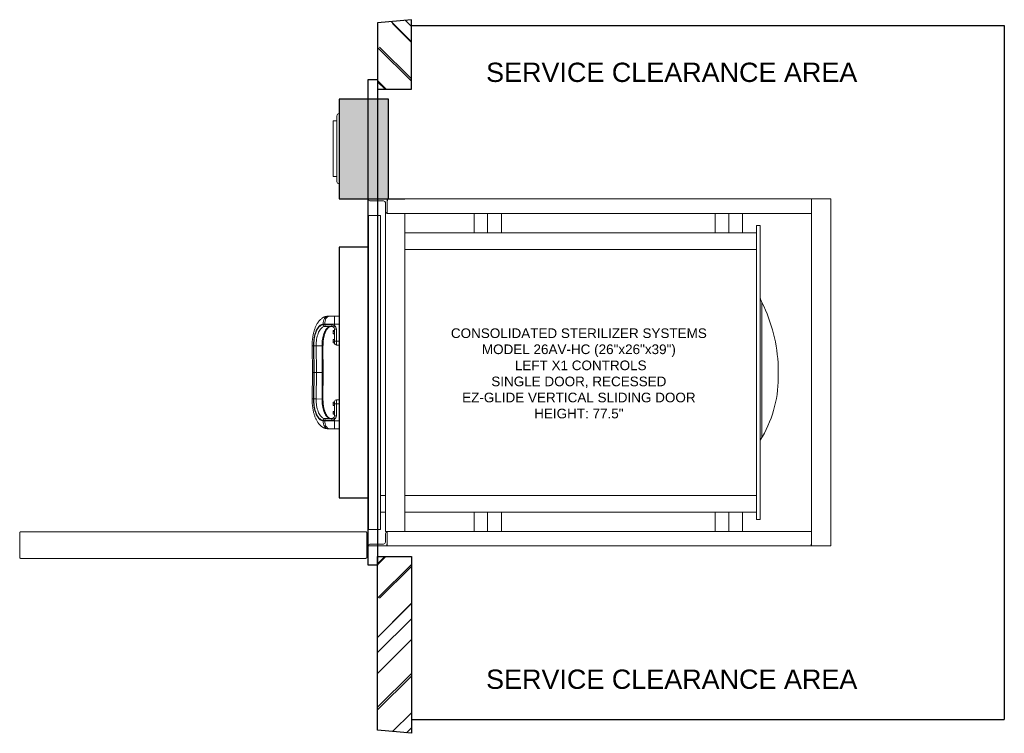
# Model space of a CAD drawing. Header units: inches. Extents: x 0 to 102, y 1 to 75.
import ezdxf

# ---------------------------------------------------------------- set-up
doc = ezdxf.new("R2010")
doc.units = ezdxf.units.IN
doc.header["$MEASUREMENT"] = 0
doc.linetypes.add('SOLID', pattern=[0])
doc.layers.add('1-VESSEL', color=7, linetype='SOLID', lineweight=5)
for name, color, linetype in [('Clearance', 160, 'Continuous'), ('Description', 1, 'Continuous'), ('WALLS2', 2, 'Continuous')]:
    doc.layers.add(name, color=color, linetype=linetype)
doc.styles.get("Standard").update_dxf_attribs({"font": 'arial.ttf'})

# ---------------------------------------------------------------- blocks, each defined once
blk = doc.blocks.new('CONTROL COLUMN - TOP')
at = {"lineweight": 0}
blk.add_hatch(color=9, dxfattribs=at).paths.add_polyline_path([(5.77, 10.37), (0.64, 10.37), (0.64, 0), (5.77, 0)])
blk.add_lwpolyline([(0.64, 10.37), (5.77, 10.37), (5.77, 0), (0.64, 0)], close=True)
for centre, start, end in [((0.64, 8.56), 90, 180), ((0.64, 1.75), 180, 270)]:
    blk.add_arc(centre, 0.236, start, end, dxfattribs=at)
at = {"layer": '1-VESSEL', "lineweight": 0}
blk.add_lwpolyline([(0.4, 8.56), (0.4, 1.75)], dxfattribs=at)
blk.add_lwpolyline([(0.4, 2.27), (0.4, 8.04), (0.05, 8.04, 0.414214), (0, 7.99), (0, 2.32, 0.414214), (0.05, 2.27)], format="xyb", close=True, dxfattribs=at)

msp = doc.modelspace()

# ---------------------------------------------------------------- hatches: boundary and pattern name
at = {"layer": 'WALLS2'}
h = msp.add_hatch(dxfattribs=at)
h.set_pattern_fill('AR-RROOF', color=256, scale=4, angle=135, style=0)
h.set_pattern_definition([(135, (-30.3842, -109.6733), (-9.05097, 3.39411), [60, -8, 20, -4]), (135, (-35.56, -107.326), (-0.93338, -6.59024), [12, -1.32, 24, -3]), (135, (-34.2026, -110.6633), (-16.602867, 12.812775), [32, -5.6, 16, -4])])
h.paths.add_polyline_path([(40.63, 74.6), (37.13, 74.29), (37.13, 67.4), (40.63, 67.4)])
h = msp.add_hatch(dxfattribs=at)
h.set_pattern_fill('AR-RROOF', color=256, scale=4, angle=135, style=0)
h.set_pattern_definition([(225, (-30.3842, 195.982), (-9.05097, -3.39411), [60, -8, 20, -4]), (225, (-35.56, 193.6345), (-0.93338, 6.59024), [12, -1.32, 24, -3]), (225, (-34.2026, 196.972), (-16.602867, -12.812775), [32, -5.6, 16, -4])])
h.paths.add_polyline_path([(40.63, 0.57), (37.13, 0.88), (37.13, 18.9), (40.63, 18.9)])

# ---------------------------------------------------------------- linework, layer by layer
for p, q in [((36.13, 18), (36.13, 68.4)), ((36.13, 68.4), (37.13, 68.4)), ((37.13, 68.4), (37.13, 18)), ((37.13, 18), (36.13, 18))]:
    msp.add_line(p, q)
at = {"lineweight": 0}
msp.add_line((36.13, 56), (36.13, 66.37), dxfattribs=at)
at = {"color": 7, "linetype": 'Continuous', "lineweight": 15}
for p, q in [((36.13, 56), (38.13, 56)), ((37.75, 55.81), (36.32, 55.81)), ((37.94, 54.69), (37.94, 55.62)), ((38.13, 56), (38.13, 54.5)), ((82.13, 56), (38.13, 56)), ((82.13, 56), (82.13, 54.5)), ((82.13, 56), (82.13, 20)), ((82.13, 56), (84.13, 56)), ((84.13, 56), (84.13, 20)), ((36.19, 21.72), (36.19, 54.28)), ((36.19, 54.28), (37.44, 54.28)), ((37.44, 54.28), (37.44, 21.72)), ((37.94, 21.5), (37.94, 54.69)), ((82.13, 54.5), (38.13, 54.5)), ((39.94, 21.5), (39.94, 54.5)), ((47.13, 52.5), (47.13, 54.5)), ((48.54, 52.5), (48.54, 54.5)), ((49.96, 52.5), (49.96, 54.5)), ((72.13, 52.5), (72.13, 54.5)), ((73.54, 52.5), (73.54, 54.5)), ((74.96, 52.5), (74.96, 54.5)), ((76.82, 53.25), (76.44, 53.25)), ((76.44, 53.25), (76.44, 22.75)), ((76.82, 53.25), (76.82, 22.75)), ((39.94, 52.5), (76.44, 52.5)), ((39.94, 50.75), (76.44, 50.75)), ((76.99, 31.26), (76.99, 45.26)), ((31.48, 43.01), (31.65, 43.01)), ((31.48, 42.94), (31.48, 43.01)), ((31.48, 42.94), (31.66, 42.94)), ((31.66, 42.94), (31.65, 43.01)), ((31.65, 43.01), (32.66, 43.01)), ((31.66, 42.94), (32.36, 42.94)), ((32.12, 43.83), (31.95, 43.83)), ((32.66, 43.83), (32.12, 43.83)), ((33.14, 43.83), (32.66, 43.83)), ((32.66, 43.01), (32.66, 43.83)), ((32.66, 42.86), (32.66, 43.01)), ((32.66, 43.01), (33.14, 43.01)), ((31.82, 42.76), (31.65, 42.76)), ((32.41, 42.76), (31.82, 42.76)), ((32.51, 42.35), (32.51, 42.34)), ((32.51, 42.3), (32.51, 42.34)), ((32.52, 42.24), (32.51, 42.3)), ((32.51, 42.15), (32.51, 42.3)), ((32.51, 42.04), (32.51, 42.15)), ((32.52, 42.01), (32.51, 42.04)), ((32.51, 42.03), (32.51, 42.04)), ((32.51, 42.03), (32.51, 42.02)), ((32.66, 42.36), (32.52, 42.36)), ((32.52, 42.36), (32.52, 42.35)), ((32.66, 42.24), (32.52, 42.24)), ((32.66, 42.06), (32.52, 42.06)), ((32.66, 42.01), (32.52, 42.01)), ((32.66, 41.26), (32.66, 42.51)), ((32.85, 42.5), (32.85, 41.25)), ((32.51, 41.33), (32.51, 41.41)), ((32.51, 41.17), (32.51, 41.33)), ((32.52, 41.25), (32.51, 41.33)), ((32.52, 41.09), (32.51, 41.17)), ((32.51, 41.09), (32.51, 41.17)), ((32.66, 41.41), (32.52, 41.41)), ((32.66, 41.25), (32.52, 41.25)), ((32.66, 41.09), (32.52, 41.09)), ((32.66, 41.02), (32.66, 41.26)), ((32.85, 41.25), (33.14, 41.25)), ((32.85, 41.25), (32.85, 40.83)), ((30.33, 40.75), (30.36, 38)), ((30.47, 40.75), (30.33, 40.75)), ((30.51, 40.75), (30.47, 40.75)), ((30.47, 40.75), (30.5, 38)), ((30.75, 40.75), (30.51, 40.75)), ((30.53, 38), (30.51, 40.75)), ((31.36, 40.76), (30.75, 40.75)), ((30.75, 40.75), (30.78, 38)), ((31.38, 38), (31.36, 40.76)), ((31.46, 40.76), (31.36, 40.76)), ((31.49, 38), (31.46, 40.76)), ((32.85, 40.83), (33.14, 40.83)), ((30.36, 38), (30.33, 35.25)), ((30.47, 35.25), (30.5, 38)), ((30.5, 38), (30.53, 38)), ((30.51, 35.25), (30.53, 38)), ((30.7, 38), (30.53, 38)), ((30.78, 38), (30.7, 38)), ((30.78, 38), (30.75, 35.25)), ((30.78, 38), (31.08, 38)), ((31.38, 38), (31.08, 38)), ((31.38, 38), (31.08, 38)), ((31.38, 38), (31.38, 38)), ((31.38, 38), (31.38, 38)), ((31.49, 38), (31.38, 38)), ((31.46, 35.24), (31.49, 38)), ((31.49, 38), (31.49, 38)), ((31.49, 38), (31.49, 38)), ((78.68, 37.42), (78.68, 38.58)), ((30.47, 35.25), (30.33, 35.25)), ((30.51, 35.25), (30.47, 35.25)), ((30.51, 35.25), (30.75, 35.25)), ((31.36, 35.24), (30.75, 35.25)), ((31.46, 35.24), (31.36, 35.24)), ((32.51, 34.83), (32.51, 34.91)), ((32.52, 34.75), (32.51, 34.83)), ((32.51, 34.67), (32.51, 34.83)), ((32.66, 34.91), (32.52, 34.91)), ((32.66, 34.75), (32.52, 34.75)), ((32.66, 34.74), (32.66, 34.98)), ((32.66, 33.49), (32.66, 34.74)), ((33.14, 35.17), (32.85, 35.17)), ((32.85, 35.17), (32.85, 34.75)), ((32.85, 34.75), (32.85, 33.5)), ((32.85, 34.75), (33.14, 34.75)), ((32.52, 34.59), (32.51, 34.67)), ((32.51, 34.59), (32.51, 34.67)), ((32.51, 33.89), (32.51, 33.97)), ((32.52, 33.81), (32.51, 33.89)), ((32.51, 33.73), (32.51, 33.89)), ((32.52, 33.66), (32.51, 33.73)), ((32.51, 33.66), (32.51, 33.73)), ((32.66, 34.59), (32.52, 34.59)), ((32.66, 33.97), (32.52, 33.97)), ((32.66, 33.81), (32.52, 33.81)), ((31.48, 33.06), (31.48, 32.99)), ((31.66, 33.06), (31.48, 33.06)), ((31.48, 32.99), (31.65, 32.99)), ((31.65, 33.24), (31.82, 33.24)), ((31.66, 33.06), (31.65, 32.99)), ((31.65, 32.99), (32.66, 32.99)), ((32.36, 33.06), (31.66, 33.06)), ((31.82, 33.24), (32.41, 33.24)), ((32.66, 33.66), (32.52, 33.66)), ((32.66, 33.14), (32.66, 32.99)), ((32.66, 32.99), (32.66, 32.17)), ((32.66, 32.99), (33.14, 32.99)), ((31.95, 32.17), (32.12, 32.17)), ((32.12, 32.17), (32.66, 32.17)), ((32.66, 32.17), (33.14, 32.17)), ((37.44, 25.25), (37.94, 25.25)), ((39.94, 25.25), (76.44, 25.25)), ((37.44, 23.5), (37.94, 23.5)), ((39.94, 23.5), (76.44, 23.5)), ((47.13, 21.5), (47.13, 23.5)), ((48.54, 21.5), (48.54, 23.5)), ((49.96, 21.5), (49.96, 23.5)), ((72.13, 23.5), (72.13, 21.5)), ((73.54, 23.5), (73.54, 21.5)), ((74.96, 23.5), (74.96, 21.5)), ((76.82, 22.75), (76.44, 22.75)), ((0.13, 21.47), (0.1, 21.47)), ((35.87, 21.47), (0.13, 21.47)), ((35.9, 21.47), (35.87, 21.47)), ((36.19, 21.72), (37.44, 21.72)), ((39.94, 21.5), (37.94, 21.5)), ((38.06, 21.49), (38.05, 21.5)), ((38.13, 20), (38.13, 21.5)), ((38.13, 21.5), (82.13, 21.5)), ((43.17, 21.5), (43.17, 21.5)), ((43.17, 21.5), (44.1, 21.5)), ((44.11, 21.51), (44.11, 21.5)), ((82.13, 20), (82.13, 21.5)), ((0, 18.82), (0, 21.37)), ((36, 18.82), (36, 21.37)), ((37.94, 21.31), (37.94, 20.38)), ((36.13, 20), (38.13, 20)), ((37.75, 20.19), (36.32, 20.19)), ((38.13, 20), (82.13, 20)), ((82.13, 20), (84.13, 20)), ((35.9, 18.72), (0.1, 18.72))]:
    msp.add_line(p, q, dxfattribs=at)
at = {"color": 7, "linetype": 'Continuous'}
for p, q in [((38.13, 56), (39.94, 56)), ((38.13, 56), (38.13, 55.81)), ((38.13, 20), (38.13, 20.19)), ((38.13, 20), (38.13, 20.19)), ((82.13, 20), (82.13, 20.19))]:
    msp.add_line(p, q, dxfattribs=at)
msp.add_lwpolyline([(36.19, 51), (33.14, 51), (33.14, 25), (36.19, 25)], close=True)
at = {"color": 7, "linetype": 'Continuous', "lineweight": 15, "flags": 128}
for points in [[(31.48, 43.01), (31.4, 43), (31.32, 42.98), (31.24, 42.95), (31.16, 42.9), (31.09, 42.84), (31.02, 42.76), (30.95, 42.68), (30.88, 42.58), (30.82, 42.47), (30.76, 42.35), (30.71, 42.22), (30.66, 42.08), (30.61, 41.93), (30.58, 41.78), (30.54, 41.61), (30.52, 41.45), (30.5, 41.28), (30.48, 41.1), (30.47, 40.93), (30.47, 40.75)], [(30.51, 40.75), (30.51, 40.93), (30.52, 41.11), (30.53, 41.29), (30.56, 41.46), (30.58, 41.63), (30.62, 41.79), (30.66, 41.95), (30.71, 42.09), (30.76, 42.23), (30.81, 42.36), (30.88, 42.48), (30.94, 42.58), (31.01, 42.68), (31.08, 42.76), (31.16, 42.82), (31.24, 42.87), (31.32, 42.91), (31.4, 42.93), (31.48, 42.94)], [(32.41, 42.76), (32.4, 42.77), (32.4, 42.78), (32.39, 42.79), (32.38, 42.82), (32.37, 42.84), (32.37, 42.87), (32.37, 42.9), (32.36, 42.94)], [(31.65, 42.76), (31.57, 42.76), (31.49, 42.73), (31.41, 42.7), (31.34, 42.64), (31.26, 42.58), (31.19, 42.49), (31.13, 42.4), (31.07, 42.29), (31.01, 42.17), (30.96, 42.05), (30.91, 41.91), (30.87, 41.76), (30.83, 41.6), (30.8, 41.44), (30.78, 41.27), (30.76, 41.1), (30.76, 40.93), (30.75, 40.75)], [(31.36, 40.76), (31.36, 40.93), (31.37, 41.11), (31.38, 41.28), (31.41, 41.44), (31.44, 41.61), (31.47, 41.76), (31.51, 41.91), (31.56, 42.05), (31.61, 42.18), (31.67, 42.29), (31.73, 42.4), (31.8, 42.5), (31.87, 42.58), (31.94, 42.64), (32.02, 42.7), (32.09, 42.73), (32.17, 42.76), (32.25, 42.76)], [(31.36, 35.24), (31.36, 35.62), (31.38, 37.12), (31.38, 37.48), (31.38, 38)], [(31.48, 32.99), (31.4, 33), (31.32, 33.02), (31.24, 33.05), (31.16, 33.1), (31.09, 33.16), (31.02, 33.24), (30.95, 33.32), (30.88, 33.42), (30.82, 33.53), (30.76, 33.65), (30.71, 33.78), (30.66, 33.92), (30.61, 34.07), (30.58, 34.22), (30.54, 34.39), (30.52, 34.55), (30.5, 34.72), (30.48, 34.9), (30.47, 35.07), (30.47, 35.25)], [(31.48, 33.06), (31.4, 33.07), (31.32, 33.09), (31.24, 33.13), (31.16, 33.18), (31.08, 33.24), (31.01, 33.32), (30.94, 33.42), (30.88, 33.52), (30.81, 33.64), (30.76, 33.77), (30.71, 33.91), (30.66, 34.05), (30.62, 34.21), (30.58, 34.37), (30.56, 34.54), (30.53, 34.71), (30.52, 34.89), (30.51, 35.07), (30.51, 35.25)], [(30.75, 35.25), (30.76, 35.07), (30.76, 34.9), (30.78, 34.73), (30.8, 34.56), (30.83, 34.4), (30.87, 34.24), (30.91, 34.09), (30.96, 33.95), (31.01, 33.83), (31.07, 33.71), (31.13, 33.6), (31.19, 33.51), (31.26, 33.42), (31.34, 33.36), (31.41, 33.3), (31.49, 33.27), (31.57, 33.24), (31.65, 33.24)], [(32.25, 33.24), (32.17, 33.24), (32.09, 33.27), (32.02, 33.3), (31.94, 33.36), (31.87, 33.42), (31.8, 33.5), (31.73, 33.6), (31.67, 33.71), (31.61, 33.82), (31.56, 33.95), (31.51, 34.09), (31.47, 34.24), (31.44, 34.39), (31.41, 34.56), (31.38, 34.72), (31.37, 34.89), (31.36, 35.07), (31.36, 35.24)], [(32.36, 33.06), (32.37, 33.1), (32.37, 33.13), (32.37, 33.16), (32.38, 33.18), (32.39, 33.21), (32.4, 33.22), (32.4, 33.23), (32.41, 33.24)], [(38.1, 21.5), (38.1, 21.5), (38.1, 21.5)]]:
    msp.add_lwpolyline(points, dxfattribs=at)
at = {"color": 7, "linetype": 'Continuous', "lineweight": 15}
for centre, radius, start, end in [((36.32, 56), 0.188, 180, 270), ((37.75, 55.62), 0.188, 0, 90), ((38.13, 54.69), 0.188, 180, 270), ((78.44, 45.98), 1.63, 180, 206.4311), ((62.38, 38), 16.31, 2.031, 26.4311), ((31.66, 42.94), 0.177, 180.2633, 266.781), ((31.83, 42.94), 0.177, 180.2633, 266.7807), ((31.65, 43.51), 1.2, 318.7084, 327.1924), ((32.41, 42.51), 0.25, 0, 55.1501), ((32.41, 42.5), 0.437, 0, 55.1501), ((32.8, 43.25), 0.746, 259.123, 273.587), ((32.85, 41.02), 0.188, 180, 270), ((66.42, 37.48), 12.26, 327.9792, 359.7514), ((32.85, 34.98), 0.188, 90, 180), ((31.66, 33.06), 0.177, 93.219, 179.7367), ((31.83, 33.06), 0.177, 93.2193, 179.7367), ((32.41, 33.49), 0.25, 304.8499, 0), ((31.65, 32.49), 1.2, 32.8076, 41.2916), ((32.41, 33.5), 0.437, 304.8499, 0), ((32.8, 32.75), 0.746, 86.413, 100.877), ((38.13, 21.31), 0.188, 90, 180), ((36.32, 20), 0.188, 90, 180), ((37.75, 20.38), 0.188, 270, 0)]:
    msp.add_arc(centre, radius, start, end, dxfattribs=at)
for centre, start_param, end_param in [((31.95, 43.08), 0.000527, 1.660631), ((32.12, 43.08), 0, 1.660631), ((31.95, 32.92), 1.480962, 3.141066), ((32.12, 32.92), 1.480962, 3.141593)]:
    msp.add_ellipse(centre, major_axis=(0, 0.75), ratio=0.631422, start_param=start_param, end_param=end_param, dxfattribs=at)
for points, knots in [([(31.95, 43.83), (31.93, 43.83), (31.88, 43.83), (31.79, 43.81), (31.68, 43.79), (31.57, 43.75), (31.46, 43.7), (31.36, 43.63), (31.26, 43.55), (31.16, 43.47), (31.07, 43.37), (30.99, 43.26), (30.91, 43.15), (30.83, 43.02), (30.76, 42.89), (30.69, 42.74), (30.63, 42.6), (30.58, 42.44), (30.53, 42.28), (30.49, 42.12), (30.45, 41.95), (30.42, 41.78), (30.39, 41.61), (30.37, 41.44), (30.35, 41.28), (30.34, 41.14), (30.34, 41.01), (30.33, 40.89), (30.33, 40.8), (30.33, 40.75)], [0, 0, 0, 0, 0.018533, 0.0548388, 0.0916373, 0.1291635, 0.1676606, 0.2073621, 0.2484767, 0.2866738, 0.3256767, 0.3653888, 0.4056695, 0.446353, 0.4872706, 0.5282724, 0.56922, 0.6100116, 0.6505927, 0.6909178, 0.7309394, 0.7705858, 0.80972, 0.8480343, 0.8846991, 0.9183145, 0.942185, 0.9682982, 1, 1, 1, 1]), ([(32.36, 42.94), (32.42, 42.94), (32.52, 42.93), (32.62, 42.88), (32.66, 42.86)], [0, 0, 0, 0, 0.504393, 1, 1, 1, 1]), ([(31.46, 40.76), (31.46, 40.79), (31.46, 40.87), (31.47, 41), (31.48, 41.16), (31.49, 41.31), (31.51, 41.46), (31.54, 41.61), (31.57, 41.75), (31.6, 41.89), (31.64, 42.01), (31.68, 42.13), (31.73, 42.24), (31.78, 42.34), (31.83, 42.43), (31.88, 42.51), (31.93, 42.58), (31.99, 42.64), (32.04, 42.68), (32.09, 42.72), (32.14, 42.74), (32.2, 42.76), (32.23, 42.76), (32.25, 42.76)], [0, 0, 0, 0, 0.02555, 0.074315, 0.123068, 0.171781, 0.220432, 0.269001, 0.317465, 0.365799, 0.413976, 0.461969, 0.509751, 0.557298, 0.604597, 0.651655, 0.698518, 0.7453, 0.792152, 0.839421, 0.887737, 0.938161, 1, 1, 1, 1]), ([(32.56, 42.72), (32.56, 42.72), (32.54, 42.73), (32.49, 42.76), (32.44, 42.76), (32.41, 42.76)], [0, 0, 0, 0, 0.004309, 0.493936, 1, 1, 1, 1]), ([(32.51, 42.3), (32.51, 42.3), (32.51, 42.32), (32.52, 42.34), (32.52, 42.36)], [0, 0, 0, 0, 0.070183, 1, 1, 1, 1]), ([(32.51, 42.15), (32.51, 42.17), (32.51, 42.2), (32.52, 42.23), (32.52, 42.24)], [0, 0, 0, 0, 0.742449, 1, 1, 1, 1]), ([(32.52, 42.06), (32.52, 42.08), (32.51, 42.11), (32.51, 42.14), (32.51, 42.15)], [0, 0, 0, 0, 0.731369, 1, 1, 1, 1]), ([(32.51, 42.04), (32.51, 42.04), (32.51, 42.05), (32.52, 42.05), (32.52, 42.06)], [0, 0, 0, 0, 0.070181, 1, 1, 1, 1]), ([(32.51, 41.33), (32.51, 41.33), (32.51, 41.36), (32.52, 41.38), (32.52, 41.41)], [0, 0, 0, 0, 0.070178, 1, 1, 1, 1]), ([(32.52, 41.41), (32.52, 41.41), (32.51, 41.41), (32.51, 41.41), (32.51, 41.41)], [0, 0, 0, 0, 0.731367, 1, 1, 1, 1]), ([(32.51, 41.17), (32.51, 41.17), (32.51, 41.2), (32.52, 41.23), (32.52, 41.25)], [0, 0, 0, 0, 0.070187, 1, 1, 1, 1]), ([(32.51, 41.09), (32.51, 41.09), (32.51, 41.09), (32.52, 41.09), (32.52, 41.09)], [0, 0, 0, 0, 0.268633, 1, 1, 1, 1]), ([(32.66, 41.26), (32.66, 41.26), (32.66, 41.25), (32.67, 41.25), (32.69, 41.25), (32.73, 41.25), (32.79, 41.25), (32.83, 41.25), (32.85, 41.25)], [0, 0, 0, 0, 0.006321, 0.141727, 0.356391, 0.570954, 0.785476, 1, 1, 1, 1]), ([(30.36, 38), (30.36, 38), (30.36, 38), (30.38, 38), (30.42, 38), (30.47, 38), (30.5, 38)], [0, 0, 0, 0, 0.113142, 0.38729, 0.690059, 1, 1, 1, 1]), ([(31.49, 38), (31.49, 38), (31.49, 38), (31.47, 38), (31.44, 38), (31.4, 38), (31.38, 38)], [0, 0, 0, 0, 0.086071, 0.390713, 0.695357, 1, 1, 1, 1]), ([(31.49, 38), (31.49, 38), (31.49, 38), (31.47, 38), (31.44, 38), (31.4, 38), (31.38, 38)], [0, 0, 0, 0, 0.086071, 0.390713, 0.695357, 1, 1, 1, 1]), ([(30.33, 35.25), (30.33, 35.18), (30.33, 35.09), (30.34, 34.95), (30.34, 34.84), (30.35, 34.7), (30.37, 34.55), (30.39, 34.4), (30.41, 34.25), (30.44, 34.09), (30.47, 33.94), (30.51, 33.79), (30.55, 33.64), (30.6, 33.49), (30.66, 33.34), (30.72, 33.21), (30.78, 33.07), (30.85, 32.94), (30.92, 32.83), (31, 32.71), (31.09, 32.61), (31.18, 32.52), (31.27, 32.43), (31.37, 32.36), (31.47, 32.3), (31.57, 32.25), (31.67, 32.21), (31.78, 32.19), (31.87, 32.17), (31.93, 32.17), (31.95, 32.17)], [0, 0, 0, 0, 0.043315, 0.061005, 0.090338, 0.120781, 0.153427, 0.187484, 0.222643, 0.258661, 0.295373, 0.332661, 0.370437, 0.408632, 0.447186, 0.48604, 0.525129, 0.564342, 0.603577, 0.642711, 0.681616, 0.720171, 0.758279, 0.79588, 0.832964, 0.869574, 0.9058, 0.941778, 0.977679, 1, 1, 1, 1]), ([(32.25, 33.24), (32.24, 33.24), (32.22, 33.24), (32.18, 33.24), (32.13, 33.26), (32.08, 33.29), (32.02, 33.33), (31.97, 33.38), (31.91, 33.44), (31.86, 33.52), (31.81, 33.6), (31.76, 33.7), (31.71, 33.8), (31.66, 33.91), (31.62, 34.03), (31.59, 34.16), (31.55, 34.3), (31.53, 34.44), (31.5, 34.59), (31.48, 34.74), (31.47, 34.9), (31.46, 35.05), (31.46, 35.17), (31.46, 35.23), (31.46, 35.24)], [0, 0, 0, 0, 0.0247147, 0.078834, 0.1284109, 0.1753047, 0.2250948, 0.2731976, 0.3205237, 0.3676043, 0.4146799, 0.4618793, 0.5092779, 0.5568996, 0.6047395, 0.6527799, 0.7009966, 0.7493634, 0.7978544, 0.8464451, 0.8951128, 0.9438359, 0.9900474, 1, 1, 1, 1]), ([(32.51, 34.83), (32.51, 34.83), (32.51, 34.86), (32.52, 34.88), (32.52, 34.91)], [0, 0, 0, 0, 0.070181, 1, 1, 1, 1]), ([(32.52, 34.91), (32.52, 34.91), (32.51, 34.91), (32.51, 34.91), (32.51, 34.91)], [0, 0, 0, 0, 0.731367, 1, 1, 1, 1]), ([(32.51, 34.67), (32.51, 34.67), (32.51, 34.7), (32.52, 34.73), (32.52, 34.75)], [0, 0, 0, 0, 0.0701864, 1, 1, 1, 1]), ([(32.85, 34.75), (32.83, 34.75), (32.79, 34.75), (32.73, 34.75), (32.69, 34.75), (32.67, 34.75), (32.66, 34.75), (32.66, 34.74), (32.66, 34.74)], [0, 0, 0, 0, 0.214524, 0.429046, 0.643609, 0.858273, 0.993679, 1, 1, 1, 1]), ([(32.51, 34.59), (32.51, 34.59), (32.51, 34.59), (32.52, 34.59), (32.52, 34.59)], [0, 0, 0, 0, 0.268633, 1, 1, 1, 1]), ([(32.51, 33.89), (32.51, 33.89), (32.51, 33.92), (32.52, 33.94), (32.52, 33.97)], [0, 0, 0, 0, 0.070181, 1, 1, 1, 1]), ([(32.52, 33.97), (32.52, 33.97), (32.51, 33.97), (32.51, 33.97), (32.51, 33.97)], [0, 0, 0, 0, 0.731367, 1, 1, 1, 1]), ([(32.51, 33.73), (32.51, 33.74), (32.51, 33.76), (32.52, 33.79), (32.52, 33.81)], [0, 0, 0, 0, 0.070187, 1, 1, 1, 1]), ([(32.66, 33.14), (32.66, 33.14), (32.62, 33.11), (32.52, 33.07), (32.42, 33.06), (32.36, 33.06)], [0, 0, 0, 0, 0.004228, 0.495632, 1, 1, 1, 1]), ([(32.41, 33.24), (32.44, 33.24), (32.49, 33.24), (32.53, 33.27), (32.56, 33.28)], [0, 0, 0, 0, 0.506104, 1, 1, 1, 1]), ([(32.51, 33.66), (32.51, 33.66), (32.51, 33.66), (32.52, 33.66), (32.52, 33.66)], [0, 0, 0, 0, 0.268633, 1, 1, 1, 1]), ([(0.1, 21.47), (0.09, 21.46), (0.06, 21.46), (0.03, 21.44), (0.01, 21.42), (0, 21.39), (0, 21.37), (0, 21.37)], [0, 0, 0, 0, 0.225341, 0.450723, 0.676104, 0.901486, 1, 1, 1, 1]), ([(36, 21.37), (36, 21.38), (36, 21.4), (35.98, 21.43), (35.95, 21.46), (35.92, 21.46), (35.91, 21.47), (35.9, 21.47)], [0, 0, 0, 0, 0.2253428, 0.4507261, 0.6761068, 0.9014851, 1, 1, 1, 1]), ([(0, 18.82), (0, 18.8), (0, 18.78), (0.03, 18.74), (0.06, 18.72), (0.09, 18.72), (0.1, 18.72)], [0, 0, 0, 0, 0.250001, 0.499996, 0.749996, 1, 1, 1, 1]), ([(35.9, 18.72), (35.91, 18.72), (35.94, 18.72), (35.97, 18.74), (36, 18.78), (36, 18.8), (36, 18.82)], [0, 0, 0, 0, 0.249997, 0.500002, 0.750001, 1, 1, 1, 1])]:
    msp.add_open_spline(points, degree=3, knots=knots, dxfattribs=at)
at = {"layer": 'Clearance'}
for p, q in [((40.63, 74), (102.13, 74)), ((102.13, 74), (102.13, 2)), ((40.63, 2), (102.13, 2))]:
    msp.add_line(p, q, dxfattribs=at)
at = {"layer": 'WALLS2'}
for p, q in [((40.63, 74.6), (37.13, 74.29)), ((37.13, 74.29), (37.13, 67.4)), ((37.13, 0.88), (37.13, 18.9)), ((40.63, 0.57), (37.13, 0.88))]:
    msp.add_line(p, q, dxfattribs=at)
for points in [[(37.13, 67.4), (40.63, 67.4), (40.63, 74.6)], [(37.13, 18.9), (40.63, 18.9), (40.63, 0.57)]]:
    msp.add_lwpolyline(points, dxfattribs=at)

# ---------------------------------------------------------------- block references
at = {"xscale": -1, "rotation": 180}
msp.add_blockref('CONTROL COLUMN - TOP', (32.5, 66.37), dxfattribs=at)

# ---------------------------------------------------------------- texts
at = {"layer": 'Clearance', "char_height": 2, "width": 63, "attachment_point": 2}
for insert in [(67.63, 70.14), (67.63, 7.18)]:
    msp.add_mtext('SERVICE CLEARANCE AREA', dxfattribs=dict(at, insert=insert))
at = {"layer": 'Description', "insert": (58, 37.9), "char_height": 1, "width": 38.4342, "attachment_point": 5}
msp.add_mtext('CONSOLIDATED STERILIZER SYSTEMS\\PMODEL 26AV-HC (26"x26"x39")\\P LEFT X1 CONTROLS\\PSINGLE DOOR, RECESSED\\PEZ-GLIDE VERTICAL SLIDING DOOR\\PHEIGHT: 77.5"', dxfattribs=at)

doc.saveas('drawing.dxf')
